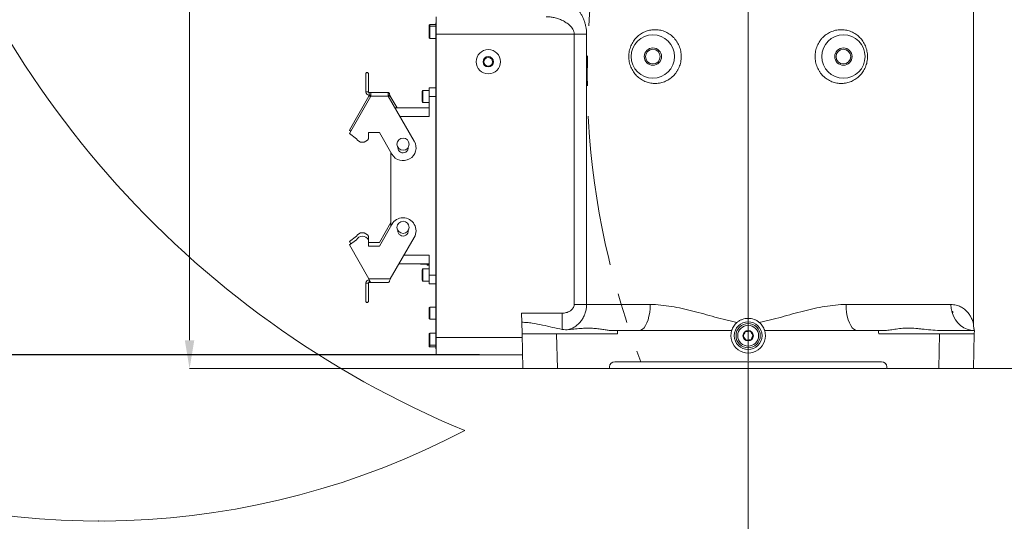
# Model space of a CAD drawing. Header units: millimetres. Extents: x 739 to 2419, y 424 to 1092.
# Tile 22 of 59: x 1786 to 1869, y 827 to 870. Entities that reach past the tile are written whole.
import ezdxf

# ---------------------------------------------------------------- set-up
doc = ezdxf.new("R2010")
doc.units = ezdxf.units.MM
doc.header["$PDSIZE"] = -1
doc.linetypes.add('CENTER2', pattern=[28.575, 19.05, -3.175, 3.175, -3.175])
doc.linetypes.add('CENTERX2', pattern=[20.32, 12.7, -2.54, 2.54, -2.54])
doc.layers.add('5', color=7, linetype='Continuous', lineweight=35)
doc.styles.add('SLDTEXTSTYLE0', font='TXT', dxfattribs={"width": 0.7})
doc.styles.get("Standard").update_dxf_attribs({"font": 'times.ttf'})
doc.dimstyles.new('ISO-25', dxfattribs={"dimtxt": 3.5, "dimasz": 2.5, "dimexe": 1.25, "dimexo": 0.625, "dimtad": 1, "dimdec": 0, "dimlfac": 6.8399, "dimtxsty": 'Standard', "dimcen": 2.5, "dimadec": 0, "dimazin": 0, "dimtfac": 1, "dimtmove": 0, "dimatfit": 3, "dimfxl": 1, "dimarcsym": 0})
doc.dimstyles.new('SLDDIMSTYLE3', dxfattribs={"dimtxt": 3.5, "dimasz": 2.4, "dimexe": 0, "dimexo": 0.0625, "dimgap": 0.875, "dimtad": 2, "dimlfac": 2, "dimrnd": 1e-09, "dimzin": 12, "dimdsep": 46, "dimtxsty": 'SLDTEXTSTYLE0', "dimsah": 1, "dimcen": 0.09, "dimadec": 0, "dimazin": 3, "dimtfac": 1, "dimtdec": 3, "dimtofl": 0, "dimtmove": 0, "dimatfit": 3, "dimfxl": 1, "dimfrac": 2, "dimtolj": 1, "dimtzin": 12, "dimlwd": 5, "dimlwe": 5, "dimarcsym": 0})

# ---------------------------------------------------------------- blocks, each defined once
blk = doc.blocks.new('*D99')
at = {"layer": '5', "color": 0, "lineweight": 5}
for p, q in [((1985.334, 910.443), (1985.334, 774.539)), ((1847.273, 840.828), (1847.273, 774.539)), ((1982.934, 774.539), (1849.673, 774.539))]:
    blk.add_line(p, q, dxfattribs=at)
at = {"layer": '5', "color": 0}
for points in [[(1849.673, 774.939), (1849.673, 774.139), (1847.273, 774.539)], [(1982.934, 774.139), (1982.934, 774.939), (1985.334, 774.539)]]:
    blk.add_solid(points, dxfattribs=at)
at = {"layer": 'Defpoints', "color": 0}
for p in [(1985.334, 910.506), (1847.273, 840.891), (1847.273, 774.539)]:
    blk.add_point(p, dxfattribs=at)
at = {"layer": '5', "color": 0, "lineweight": 5, "insert": (1913.875, 780.005), "char_height": 4.5, "attachment_point": 2}
blk.add_mtext('\\A1;944.01', dxfattribs=at)
blk = doc.blocks.new('*D100')
at = {"layer": '5', "color": 0, "lineweight": 5}
for p, q in [((1854.648, 1041.255), (2005.843, 1041.255)), ((2005.843, 1038.855), (2005.843, 842.706)), ((1863.424, 840.306), (2005.843, 840.306))]:
    blk.add_line(p, q, dxfattribs=at)
at = {"layer": '5', "color": 0}
for points in [[(2006.243, 1038.855), (2005.443, 1038.855), (2005.843, 1041.255)], [(2005.443, 842.706), (2006.243, 842.706), (2005.843, 840.306)]]:
    blk.add_solid(points, dxfattribs=at)
at = {"layer": 'Defpoints', "color": 0}
for p in [(1854.585, 1041.255), (1863.361, 840.306), (2005.843, 840.306)]:
    blk.add_point(p, dxfattribs=at)
at = {"layer": '5', "color": 0, "lineweight": 5, "insert": (2000.377, 940.78), "char_height": 4.5, "attachment_point": 2, "rotation": 90}
blk.add_mtext('\\A1;1374', dxfattribs=at)
blk = doc.blocks.new('*D101')
at = {"layer": '5', "color": 0, "lineweight": 5}
for p, q in [((1723.836, 910.443), (1723.836, 774.652)), ((1847.273, 840.828), (1847.273, 774.652)), ((1726.236, 774.652), (1844.873, 774.652))]:
    blk.add_line(p, q, dxfattribs=at)
at = {"layer": '5', "color": 0}
for points in [[(1726.236, 775.052), (1726.236, 774.252), (1723.836, 774.652)], [(1844.873, 774.252), (1844.873, 775.052), (1847.273, 774.652)]]:
    blk.add_solid(points, dxfattribs=at)
at = {"layer": 'Defpoints', "color": 0}
for p in [(1723.836, 910.506), (1847.273, 840.891), (1847.273, 774.652)]:
    blk.add_point(p, dxfattribs=at)
at = {"layer": '5', "color": 0, "lineweight": 5, "insert": (1787.563, 780.118), "char_height": 4.5, "attachment_point": 2}
blk.add_mtext('\\A1;844.01', dxfattribs=at)
blk = doc.blocks.new('*D102')
at = {"layer": '5', "color": 0, "lineweight": 5}
for p, q in [((1854.585, 910.443), (1854.585, 899.06)), ((1847.273, 840.953), (1847.273, 899.06)), ((1852.185, 899.06), (1849.673, 899.06)), ((1854.585, 899.06), (1876.413, 899.06))]:
    blk.add_line(p, q, dxfattribs=at)
at = {"layer": '5', "color": 0}
for points in [[(1849.673, 899.46), (1849.673, 898.66), (1847.273, 899.06)], [(1852.185, 898.66), (1852.185, 899.46), (1854.585, 899.06)]]:
    blk.add_solid(points, dxfattribs=at)
at = {"layer": 'Defpoints', "color": 0}
for p in [(1854.585, 910.506), (1847.273, 899.06), (1847.273, 840.891)]:
    blk.add_point(p, dxfattribs=at)
at = {"layer": '5', "color": 0, "lineweight": 5, "insert": (1872.494, 902.224), "char_height": 4.5, "attachment_point": 5}
blk.add_mtext('\\A1;50', dxfattribs=at)
blk = doc.blocks.new('*D103')
at = {"layer": '5', "color": 0, "lineweight": 5}
for p, q in [((1854.523, 910.506), (1800.118, 910.506)), ((1800.118, 908.106), (1800.118, 842.706)), ((1858.91, 840.306), (1800.118, 840.306))]:
    blk.add_line(p, q, dxfattribs=at)
at = {"layer": '5', "color": 0}
for points in [[(1800.518, 908.106), (1799.718, 908.106), (1800.118, 910.506)], [(1799.718, 842.706), (1800.518, 842.706), (1800.118, 840.306)]]:
    blk.add_solid(points, dxfattribs=at)
at = {"layer": 'Defpoints', "color": 0}
for p in [(1854.585, 910.506), (1800.118, 840.306), (1858.973, 840.306)]:
    blk.add_point(p, dxfattribs=at)
at = {"layer": '5', "color": 0, "lineweight": 5, "insert": (1796.954, 875.406), "char_height": 4.5, "attachment_point": 5, "rotation": 90}
blk.add_mtext('\\A1;480', dxfattribs=at)
blk = doc.blocks.new('*D108')
at = {"color": 0, "lineweight": 5}
for p, q in [((1866.348, 840.306), (2005.98, 840.306)), ((2005.98, 837.906), (2005.98, 827.406)), ((2005.98, 801.159), (2005.98, 811.659)), ((1904.672, 798.759), (2005.98, 798.759))]:
    blk.add_line(p, q, dxfattribs=at)
at = {"color": 0}
for points in [[(2006.38, 837.906), (2005.58, 837.906), (2005.98, 840.306)], [(2005.58, 801.159), (2006.38, 801.159), (2005.98, 798.759)]]:
    blk.add_solid(points, dxfattribs=at)
at = {"layer": 'Defpoints', "color": 0}
for p in [(1866.285, 840.306), (2005.98, 840.306), (1904.609, 798.759)]:
    blk.add_point(p, dxfattribs=at)
at = {"color": 0, "lineweight": 5, "insert": (2005.98, 819.532), "char_height": 4.5, "attachment_point": 5, "rotation": 90}
blk.add_mtext('\\A1;285.1', dxfattribs=at)
blk = doc.blocks.new('*D110')
at = {"color": 0, "lineweight": -2}
for p, q in [((1863.344, 998.402), (1704.846, 998.402)), ((1705.846, 996.002), (1705.846, 923.243)), ((1705.846, 843.876), (1705.846, 916.635)), ((1824.589, 841.476), (1704.846, 841.476))]:
    blk.add_line(p, q, dxfattribs=at)
at = {"color": 0}
for points in [[(1706.246, 996.002), (1705.446, 996.002), (1705.846, 998.402)], [(1705.446, 843.876), (1706.246, 843.876), (1705.846, 841.476)]]:
    blk.add_solid(points, dxfattribs=at)
at = {"layer": 'Defpoints', "color": 0}
for p in [(1863.344, 998.402), (1705.846, 841.476), (1824.589, 841.476)]:
    blk.add_point(p, dxfattribs=at)
at = {"color": 0, "lineweight": 5, "insert": (1705.846, 919.939), "char_height": 3.5, "attachment_point": 5}
blk.add_mtext('1081', dxfattribs=at)
blk = doc.blocks.new('*D114')
at = {"color": 0, "lineweight": -2}
for start, end in [(32.44414, 83.59644), (321.40356, 13.23172)]:
    blk.add_arc((1854.306, 910.506), 21.485, start, end, dxfattribs=at)
at = {"color": 0, "linetype": 'CENTER2'}
for points in [[(1856.725, 932.256), (1856.68, 931.458), (1854.306, 931.991)], [(1870.8, 897.369), (1871.396, 896.836), (1869.499, 895.314)]]:
    blk.add_solid(points, dxfattribs=at)
at = {"layer": 'Defpoints', "color": 0, "linetype": 'CENTER2'}
for p in [(1854.306, 964.506), (1855.222, 931.972), (1854.306, 910.506), (1854.306, 910.506), (1960.372, 804.44)]:
    blk.add_point(p, dxfattribs=at)
at = {"color": 0, "linetype": 'CENTER2', "lineweight": 5, "insert": (1874.156, 918.728), "char_height": 3.5, "attachment_point": 5}
blk.add_mtext('135%%d', dxfattribs=at)

msp = doc.modelspace()

# ---------------------------------------------------------------- linework, layer by layer
at = {"color": 7, "linetype": 'Continuous', "lineweight": 5}
for p, q in [((1866.285278, 844.136862), (1866.285278, 873.72411)), ((1820.918528, 869.48286), (1820.947778, 869.48286)), ((1820.918528, 868.385985), (1820.918528, 869.48286)), ((1820.947778, 868.532235), (1820.947778, 869.994735)), ((1820.918528, 869.33661), (1820.406653, 869.33661)), ((1820.918528, 869.19036), (1820.406653, 869.19036)), ((1820.406653, 868.16661), (1820.918528, 868.16661)), ((1820.918528, 843.084735), (1820.918528, 868.385985)), ((1832.579379, 868.532235), (1820.947778, 868.532235)), ((1820.947778, 842.938485), (1820.947778, 868.532235)), ((1833.628892, 868.532235), (1832.579379, 868.532235)), ((1832.579379, 845.717235), (1832.579379, 868.532235)), ((1833.628892, 868.532235), (1833.628892, 845.717235)), ((1815.065155, 865.278028), (1814.99203, 865.204903)), ((1814.99203, 863.666609), (1814.99203, 865.204903)), ((1815.13828, 865.278028), (1815.065155, 865.278028)), ((1815.211405, 865.204903), (1815.13828, 865.278028)), ((1815.211405, 863.666609), (1815.211405, 865.204903)), ((1815.211405, 863.666609), (1814.99203, 863.666609)), ((1820.333528, 863.77911), (1819.821653, 863.77911)), ((1820.333528, 863.998485), (1820.918528, 863.998485)), ((1820.333528, 863.267235), (1820.333528, 863.998485)), ((1815.264574, 863.300984), (1813.605324, 860.427078)), ((1813.605324, 860.129239), (1815.433449, 863.295645)), ((1815.264574, 863.300984), (1815.290328, 863.370533)), ((1815.28453, 863.593484), (1815.28453, 863.374109)), ((1815.433449, 863.593484), (1815.28453, 863.593484)), ((1815.433449, 863.374109), (1815.28453, 863.374109)), ((1815.433449, 863.593484), (1815.433449, 863.300984)), ((1816.895949, 863.593484), (1815.433449, 863.593484)), ((1815.433449, 863.295645), (1815.433449, 863.300984)), ((1816.895949, 863.300984), (1815.433449, 863.300984)), ((1816.895949, 863.300984), (1816.895949, 863.593484)), ((1816.899032, 863.593484), (1816.895949, 863.593484)), ((1816.899032, 863.374109), (1816.895949, 863.374109)), ((1816.895949, 863.300984), (1816.895949, 863.295645)), ((1816.895949, 863.295645), (1819.089699, 859.495958)), ((1817.633153, 862.31661), (1817.064824, 863.300984)), ((1820.333528, 861.58536), (1820.333528, 863.267235)), ((1820.918528, 863.267235), (1820.333528, 863.267235)), ((1817.461196, 862.31661), (1820.333528, 862.31661)), ((1819.821653, 862.75536), (1820.333528, 862.75536)), ((1813.605324, 860.427078), (1813.727095, 860.340152)), ((1814.200487, 859.704377), (1813.605324, 860.129239)), ((1816.164699, 860.229338), (1815.224237, 860.229338)), ((1815.224237, 860.229338), (1815.224237, 859.704377)), ((1817.189856, 858.399083), (1816.164699, 860.229338)), ((1817.701028, 858.947521), (1817.702213, 858.979742)), ((1817.116028, 852.34415), (1817.116028, 858.530892)), ((1817.116028, 852.641988), (1816.164699, 850.943543)), ((1816.164699, 850.645704), (1817.189856, 852.475958)), ((1814.200487, 851.468503), (1813.605324, 851.043641)), ((1813.605324, 850.745802), (1814.200487, 851.170664)), ((1815.224237, 851.170664), (1815.224237, 851.468503)), ((1815.224237, 851.170664), (1815.224237, 850.645704)), ((1819.089699, 851.379083), (1817.064824, 847.871897)), ((1813.605324, 851.043641), (1813.727095, 850.832729)), ((1815.264574, 847.871897), (1813.605324, 850.745802)), ((1816.164699, 850.943543), (1815.224237, 850.943543)), ((1815.224237, 850.645704), (1816.164699, 850.645704)), ((1820.333528, 848.203485), (1820.333528, 849.88536)), ((1820.333528, 849.15411), (1817.80511, 849.15411)), ((1819.602278, 849.117547), (1819.602278, 849.15411)), ((1819.602278, 849.117547), (1820.333528, 849.117547)), ((1820.333528, 848.71536), (1819.821653, 848.71536)), ((1820.187278, 849.044422), (1820.187278, 849.117547)), ((1820.187278, 849.044422), (1820.238808, 849.044422)), ((1820.238808, 849.044422), (1820.232745, 849.117547)), ((1820.333528, 849.044422), (1820.238808, 849.044422)), ((1817.064824, 847.871897), (1815.264574, 847.871897)), ((1820.333528, 848.203485), (1820.918528, 848.203485)), ((1820.333528, 847.472235), (1820.333528, 848.203485)), ((1814.99203, 847.506272), (1815.211405, 847.506272)), ((1814.99203, 845.967978), (1814.99203, 847.506272)), ((1815.211405, 845.967978), (1815.211405, 847.506272)), ((1815.28453, 847.798772), (1815.28453, 847.579397)), ((1815.28453, 847.579397), (1815.430367, 847.579397)), ((1816.899032, 847.579397), (1815.430367, 847.579397)), ((1819.821653, 847.69161), (1820.333528, 847.69161)), ((1820.918528, 847.472235), (1820.333528, 847.472235)), ((1814.99203, 845.967978), (1815.065155, 845.894853)), ((1815.13828, 845.894853), (1815.065155, 845.894853)), ((1815.13828, 845.894853), (1815.211405, 845.967978)), ((1820.333528, 844.847837), (1820.333528, 845.424735)), ((1820.918528, 845.49786), (1820.406653, 845.49786)), ((1833.628892, 845.717235), (1832.579379, 845.717235)), ((1820.333528, 844.547235), (1820.333528, 844.847837)), ((1828.137728, 844.985985), (1831.576406, 844.985985)), ((1828.157903, 844.215533), (1828.137728, 844.985985)), ((1831.576406, 843.620956), (1831.576406, 844.985985)), ((1820.406653, 844.47411), (1820.918528, 844.47411)), ((1828.183684, 843.230985), (1828.157903, 844.215533)), ((1820.918528, 843.30411), (1820.406653, 843.30411)), ((1820.918528, 841.98786), (1820.918528, 843.084735)), ((1820.947778, 842.938485), (1828.191343, 842.938485)), ((1820.947778, 841.475985), (1820.947778, 842.938485)), ((1828.260278, 840.305985), (1828.183684, 843.230985)), ((1831.107682, 843.230985), (1828.183684, 843.230985)), ((1831.107682, 843.230985), (1831.184275, 840.305985)), ((1831.107682, 843.230985), (1836.25428, 843.230985)), ((1835.771552, 843.523485), (1836.256491, 843.523485)), ((1836.256491, 843.523485), (1838.052264, 843.523485)), ((1838.052264, 843.523485), (1845.877642, 843.523485)), ((1848.667914, 843.523485), (1856.493291, 843.523485)), ((1856.493291, 843.523485), (1858.289064, 843.523485)), ((1858.774003, 843.523485), (1858.289064, 843.523485)), ((1858.291276, 843.230985), (1863.437874, 843.230985)), ((1863.36128, 840.305985), (1863.437874, 843.230985)), ((1866.361872, 843.230985), (1863.437874, 843.230985)), ((1866.369531, 843.523485), (1863.654382, 843.523485)), ((1866.361872, 843.230985), (1866.285278, 840.305985)), ((1866.361872, 843.230985), (1866.369531, 843.523485)), ((1820.406653, 842.28036), (1820.918528, 842.28036)), ((1820.406653, 842.13411), (1820.918528, 842.13411)), ((1820.947778, 841.98786), (1820.918528, 841.98786)), ((1828.22964, 841.475985), (1820.947778, 841.475985)), ((1835.572778, 840.305985), (1835.572778, 840.452235)), ((1836.011528, 840.890985), (1858.534028, 840.890985)), ((1858.972778, 840.452235), (1858.972778, 840.305985)), ((1831.184275, 840.305985), (1828.260278, 840.305985)), ((1831.184275, 840.305985), (1835.572778, 840.305985)), ((1858.972778, 840.305985), (1863.36128, 840.305985)), ((1866.285278, 840.305985), (1863.36128, 840.305985))]:
    msp.add_line(p, q, dxfattribs=at)
at = {"color": 8, "linetype": 'Continuous', "lineweight": 5}
for p, q in [((1820.406653, 869.33661), (1820.406653, 869.19036)), ((1820.406653, 869.19036), (1820.406653, 868.167265)), ((1820.406653, 868.167265), (1820.406653, 868.16661)), ((1820.947778, 868.385985), (1820.918528, 868.385985)), ((1819.821653, 863.77911), (1819.821653, 862.756015)), ((1815.433449, 863.300984), (1815.264574, 863.300984)), ((1817.064824, 863.300984), (1816.895949, 863.300984)), ((1819.821653, 862.756015), (1819.821653, 862.75536)), ((1820.333528, 861.58536), (1817.883383, 861.58536)), ((1818.227298, 849.88536), (1820.333528, 849.88536)), ((1819.821653, 848.71536), (1819.821653, 847.692265)), ((1819.821653, 847.692265), (1819.821653, 847.69161)), ((1820.406653, 845.49786), (1820.406653, 844.824812)), ((1820.406653, 844.824812), (1820.406653, 844.47411)), ((1864.521998, 845.121119), (1864.522059, 845.124577)), ((1864.522213, 845.124577), (1864.522153, 845.121124)), ((1820.406653, 843.30411), (1820.406653, 842.281015)), ((1820.918528, 843.084735), (1820.947778, 843.084735)), ((1820.406653, 842.281015), (1820.406653, 842.28036)), ((1820.406653, 842.28036), (1820.406653, 842.13411))]:
    msp.add_line(p, q, dxfattribs=at)
at = {"color": 7, "linetype": 'Continuous', "lineweight": 5, "flags": 128}
for points in [[(1838.052264, 843.523485), (1838.201473, 843.550493), (1838.347007, 843.630854), (1838.485284, 843.762589), (1838.612898, 843.942454), (1838.726708, 844.166019), (1838.82391, 844.427781), (1838.902113, 844.721293), (1838.959389, 845.039329), (1838.994328, 845.374057), (1839.006071, 845.717235)], [(1856.493291, 843.523485), (1856.344083, 843.550493), (1856.198549, 843.630854), (1856.060272, 843.762589), (1855.932657, 843.942454), (1855.818848, 844.166019), (1855.721645, 844.427781), (1855.643443, 844.721293), (1855.586167, 845.039329), (1855.551227, 845.374057), (1855.539484, 845.717235)], [(1866.369531, 843.523485), (1866.060487, 843.550493), (1865.759053, 843.630854), (1865.472651, 843.762589), (1865.208333, 843.942454), (1864.972607, 844.166019), (1864.771279, 844.427781), (1864.609304, 844.721293), (1864.490673, 845.039329), (1864.418305, 845.374057), (1864.393983, 845.717235)]]:
    msp.add_lwpolyline(points, dxfattribs=at)
at = {"color": 7, "linetype": 'Continuous', "lineweight": 5}
for centre, radius in [((1839.229028, 866.630985), 1.828125), ((1855.316528, 866.630985), 1.828125), ((1825.335278, 866.192235), 1.02375), ((1839.229028, 866.630985), 0.73125), ((1839.229028, 866.630985), 0.621563), ((1855.316528, 866.630985), 0.73125), ((1855.316528, 866.630985), 0.621563), ((1825.335278, 866.192235), 0.43875), ((1825.335278, 866.192235), 0.365625), ((1818.139778, 859.24536), 0.511875), ((1818.139778, 852.22536), 0.511875), ((1847.272778, 843.084735), 1.17), ((1847.272778, 843.084735), 1.02375), ((1847.272778, 843.084735), 0.8775), ((1847.272778, 843.084735), 0.43875)]:
    msp.add_circle(centre, radius, dxfattribs=at)
at = {"lineweight": 5}
for centre, radius, start, end in [((1854.585278, 910.505985), 130.74895, 315, 195), ((1854.585278, 910.505985), 81.629474, 142.5, 247.5), ((1792.427951, 893.850979), 66.39895, 195, 297.75269549)]:
    msp.add_arc(centre, radius, start, end, dxfattribs=at)
at = {"color": 7, "linetype": 'Continuous', "lineweight": 5}
for centre, radius, start, end in [((1820.406653, 869.263485), 0.073125, 90, 180), ((1820.406653, 869.117235), 0.073125, 90, 180), ((1820.406653, 868.385985), 0.073125, 180, 270), ((1820.406653, 868.239735), 0.073125, 180, 270), ((1819.821653, 863.705985), 0.073125, 90, 180), ((1819.821653, 862.828485), 0.073125, 180, 270), ((1814.712362, 859.987589), 0.585, 208.95502437, 331.04497563), ((1818.139778, 858.947521), 1.096875, 210, 30), ((1818.139778, 858.947521), 0.43875, 180, 4.21152549), ((1818.139778, 851.927521), 1.096875, 330, 150), ((1814.712362, 851.185291), 0.585, 28.95502437, 151.04497563), ((1814.712362, 850.887453), 0.585, 28.95502437, 151.04497563), ((1818.139778, 851.927521), 0.43875, 175.78847412, 4.21152588), ((1819.821653, 848.642235), 0.073125, 90, 180), ((1819.821653, 847.764735), 0.073125, 180, 270), ((1820.406653, 845.424735), 0.073125, 90, 180), ((1820.406653, 844.547235), 0.073125, 180, 270), ((1864.125055, 845.132235), 0.43875, 334.4866753, 358.98944554), ((1820.406653, 843.230985), 0.073125, 90, 180), ((1820.406653, 843.084735), 0.073125, 90, 180), ((1847.272778, 843.084735), 1.4625, 162.54239688, 17.45760312), ((1820.406653, 842.353485), 0.073125, 180, 270), ((1820.406653, 842.207235), 0.073125, 180, 270), ((1836.011528, 840.452235), 0.43875, 90, 180), ((1858.534028, 840.452235), 0.43875, 0, 90)]:
    msp.add_arc(centre, radius, start, end, dxfattribs=at)
for centre, start_param, end_param in [((1828.176025, 932.459511), 4.430835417, 4.431783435), ((1866.369531, 932.459511), 1.851401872, 1.85234989)]:
    msp.add_ellipse(centre, major_axis=(0, 321.141075), ratio=0.026185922, start_param=start_param, end_param=end_param, dxfattribs=at)
for points, knots in [([(1831.43909, 871.457235), (1831.555822, 871.457235), (1831.674072, 871.439071), (1831.853598, 871.386716), (1831.913797, 871.365047), (1832.034864, 871.313258), (1832.095454, 871.283226), (1832.275228, 871.182092), (1832.393275, 871.099726), (1832.566859, 870.95361), (1832.624131, 870.901114), (1832.737257, 870.788134), (1832.793288, 870.727402), (1832.95571, 870.535921), (1833.057432, 870.395239), (1833.197621, 870.162368), (1833.242307, 870.080989), (1833.326595, 869.910352), (1833.365577, 869.82235), (1833.436657, 869.640696), (1833.468757, 869.547046), (1833.52525, 869.35359), (1833.549675, 869.25332), (1833.608337, 868.950575), (1833.628892, 868.743997), (1833.628892, 868.532235)], [0, 0, 0, 0, 0.125, 0.125, 0.1875, 0.1875, 0.25, 0.25, 0.375, 0.375, 0.4375, 0.4375, 0.5, 0.5, 0.625, 0.625, 0.6875, 0.6875, 0.75, 0.75, 0.8125, 0.8125, 0.875, 0.875, 1, 1, 1, 1]), ([(1832.579379, 868.532235), (1832.579379, 868.603896), (1832.569217, 868.673486), (1832.540825, 868.775185), (1832.529136, 868.808599), (1832.502358, 868.873081), (1832.487166, 868.904454), (1832.437347, 868.995484), (1832.399176, 869.051098), (1832.316068, 869.155288), (1832.271091, 869.203822), (1832.175977, 869.295401), (1832.126265, 869.337992), (1832.02468, 869.417393), (1831.972616, 869.454364), (1831.866513, 869.523859), (1831.812471, 869.556375), (1831.702764, 869.617558), (1831.646959, 869.646285), (1831.478676, 869.726676), (1831.365365, 869.772677), (1831.137335, 869.851856), (1831.022606, 869.885003), (1830.792104, 869.938895), (1830.676647, 869.959516), (1830.447795, 869.987391), (1830.334069, 869.994735), (1830.221099, 869.994735)], [0, 0, 0, 0, 0.0625, 0.0625, 0.09375, 0.09375, 0.125, 0.125, 0.1875, 0.1875, 0.25, 0.25, 0.3125, 0.3125, 0.375, 0.375, 0.4375, 0.4375, 0.5, 0.5, 0.625, 0.625, 0.75, 0.75, 0.875, 0.875, 1, 1, 1, 1]), ([(1820.333528, 869.262853), (1820.333528, 869.260597), (1820.333528, 869.2563), (1820.333528, 869.196349), (1820.333528, 869.167862)], [0, 0, 0, 0, 0.524835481, 1, 1, 1, 1]), ([(1820.333528, 869.116673), (1820.333528, 869.113579), (1820.333528, 869.108802), (1820.333528, 869.059423), (1820.333528, 869.006334), (1820.333528, 868.939492), (1820.333528, 868.840053), (1820.333528, 868.701222), (1820.333528, 868.559676), (1820.333528, 868.454881), (1820.333528, 868.382279), (1820.333528, 868.322113), (1820.333528, 868.262374), (1820.333528, 868.248974), (1820.333528, 868.240297)], [0, 0, 0, 0, 0.119721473, 0.184832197, 0.249999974, 0.315110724, 0.380278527, 0.5, 0.619721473, 0.684832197, 0.749999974, 0.815110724, 0.880278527, 1, 1, 1, 1]), ([(1841.626221, 866.630985), (1841.626221, 866.553084), (1841.622307, 866.47558), (1841.606763, 866.321356), (1841.595076, 866.244369), (1841.548641, 866.016467), (1841.503128, 865.870383), (1841.413935, 865.659725), (1841.38069, 865.590928), (1841.306998, 865.456266), (1841.266856, 865.391029), (1841.138558, 865.204016), (1841.041985, 865.089718), (1840.881039, 864.933658), (1840.824311, 864.88394), (1840.707547, 864.791561), (1840.647549, 864.748851), (1840.463003, 864.630678), (1840.333942, 864.565095), (1840.131666, 864.486279), (1840.062504, 864.463248), (1839.924391, 864.424713), (1839.855109, 864.409052), (1839.646655, 864.372414), (1839.506885, 864.361698), (1839.296123, 864.365989), (1839.225488, 864.370891), (1839.086644, 864.387308), (1839.018104, 864.39881), (1838.81503, 864.442906), (1838.683028, 864.485005), (1838.490062, 864.5677), (1838.426712, 864.598532), (1838.303982, 864.665697), (1838.244309, 864.702148), (1838.128309, 864.780809), (1838.071981, 864.823018), (1837.962723, 864.913395), (1837.909565, 864.961799), (1837.757302, 865.114611), (1837.665555, 865.226098), (1837.543027, 865.408657), (1837.504548, 865.472416), (1837.433893, 865.603776), (1837.401789, 865.671155), (1837.344064, 865.809367), (1837.318441, 865.8802), (1837.273921, 866.025482), (1837.254943, 866.100419), (1837.209647, 866.326498), (1837.194546, 866.47906), (1837.194796, 866.71071), (1837.198792, 866.788794), (1837.214473, 866.942832), (1837.226119, 867.019029), (1837.256899, 867.169809), (1837.276168, 867.244719), (1837.321179, 867.3897), (1837.346956, 867.460126), (1837.433567, 867.665609), (1837.503587, 867.794923), (1837.626733, 867.977836), (1837.670716, 868.036701), (1837.762484, 868.148033), (1837.810513, 868.200873), (1837.960799, 868.351359), (1838.069202, 868.441047), (1838.244336, 868.559856), (1838.304689, 868.596683), (1838.42717, 868.663664), (1838.489586, 868.694019), (1838.680343, 868.775904), (1838.81216, 868.818339), (1839.017306, 868.863036), (1839.086457, 868.874625), (1839.224838, 868.891015), (1839.294291, 868.895866), (1839.433725, 868.898857), (1839.503706, 868.896998), (1839.644201, 868.886363), (1839.715043, 868.877525), (1839.92586, 868.840503), (1840.063303, 868.802203), (1840.26455, 868.723973), (1840.330807, 868.694412), (1840.461543, 868.627974), (1840.525459, 868.591354), (1840.710766, 868.472526), (1840.82665, 868.381004), (1840.988181, 868.224445), (1841.039958, 868.168945), (1841.136985, 868.053835), (1841.182547, 867.993942), (1841.267762, 867.869508), (1841.307415, 867.804968), (1841.380627, 867.671131), (1841.414294, 867.601499), (1841.503813, 867.389762), (1841.549029, 867.243787), (1841.595053, 867.017617), (1841.606755, 866.940692), (1841.622318, 866.786269), (1841.626221, 866.708886), (1841.626221, 866.630985)], [0, 0, 0, 0, 0.015625, 0.015625, 0.03125, 0.03125, 0.0625, 0.0625, 0.078125, 0.078125, 0.09375, 0.09375, 0.125, 0.125, 0.140625, 0.140625, 0.15625, 0.15625, 0.1875, 0.1875, 0.203125, 0.203125, 0.21875, 0.21875, 0.25, 0.25, 0.265625, 0.265625, 0.28125, 0.28125, 0.3125, 0.3125, 0.328125, 0.328125, 0.34375, 0.34375, 0.359375, 0.359375, 0.375, 0.375, 0.40625, 0.40625, 0.421875, 0.421875, 0.4375, 0.4375, 0.453125, 0.453125, 0.46875, 0.46875, 0.5, 0.5, 0.515625, 0.515625, 0.53125, 0.53125, 0.546875, 0.546875, 0.5625, 0.5625, 0.59375, 0.59375, 0.609375, 0.609375, 0.625, 0.625, 0.65625, 0.65625, 0.671875, 0.671875, 0.6875, 0.6875, 0.71875, 0.71875, 0.734375, 0.734375, 0.75, 0.75, 0.765625, 0.765625, 0.78125, 0.78125, 0.8125, 0.8125, 0.828125, 0.828125, 0.84375, 0.84375, 0.875, 0.875, 0.890625, 0.890625, 0.90625, 0.90625, 0.921875, 0.921875, 0.9375, 0.9375, 0.96875, 0.96875, 0.984375, 0.984375, 1, 1, 1, 1]), ([(1857.350844, 866.630985), (1857.350844, 866.475082), (1857.335291, 866.321749), (1857.289442, 866.09545), (1857.270296, 866.020573), (1857.225522, 865.875582), (1857.199816, 865.804995), (1857.142054, 865.667436), (1857.109998, 865.600465), (1857.039616, 865.470054), (1857.001035, 865.406258), (1856.87787, 865.223283), (1856.786254, 865.112481), (1856.635541, 864.961409), (1856.583069, 864.913597), (1856.473609, 864.82304), (1856.416492, 864.780252), (1856.241811, 864.661936), (1856.119883, 864.595395), (1855.92882, 864.513365), (1855.863762, 864.489007), (1855.730803, 864.446409), (1855.662898, 864.428211), (1855.458744, 864.38391), (1855.320785, 864.367554), (1855.041041, 864.361635), (1854.898185, 864.372448), (1854.618923, 864.421716), (1854.481469, 864.459946), (1854.278936, 864.538864), (1854.211901, 864.568902), (1854.081883, 864.635183), (1854.018558, 864.671538), (1853.895329, 864.750688), (1853.835424, 864.793483), (1853.719182, 864.8857), (1853.662552, 864.935427), (1853.501118, 865.092376), (1853.404495, 865.207175), (1853.276385, 865.394658), (1853.236341, 865.460025), (1853.162984, 865.594675), (1853.129878, 865.663495), (1853.041061, 865.87433), (1852.995715, 866.020785), (1852.934321, 866.325294), (1852.919267, 866.47829), (1852.919368, 866.708856), (1852.923212, 866.785892), (1852.938752, 866.940335), (1852.950419, 867.017138), (1852.981111, 867.168098), (1853.000162, 867.242542), (1853.045651, 867.389358), (1853.072223, 867.46204), (1853.16236, 867.674678), (1853.235341, 867.807541), (1853.363097, 867.99406), (1853.408753, 868.054086), (1853.506304, 868.169747), (1853.558064, 868.225139), (1853.718746, 868.380797), (1853.834156, 868.472031), (1854.019005, 868.590697), (1854.082713, 868.627262), (1854.213612, 868.693885), (1854.279846, 868.723473), (1854.480706, 868.801699), (1854.617469, 868.839883), (1854.826568, 868.876943), (1854.89716, 868.885921), (1855.038675, 868.896876), (1855.108936, 868.898826), (1855.31829, 868.894608), (1855.455958, 868.878457), (1855.659692, 868.834554), (1855.727399, 868.816533), (1855.860637, 868.774076), (1855.925837, 868.749776), (1856.117334, 868.667879), (1856.239561, 868.601375), (1856.414701, 868.483019), (1856.471814, 868.440316), (1856.581232, 868.349988), (1856.633792, 868.302211), (1856.734615, 868.201349), (1856.782879, 868.148264), (1856.874979, 868.036534), (1856.919005, 867.977581), (1857.042058, 867.794759), (1857.112529, 867.664788), (1857.199938, 867.456712), (1857.226063, 867.384832), (1857.270795, 867.239583), (1857.289562, 867.16591), (1857.319852, 867.016439), (1857.331375, 866.940642), (1857.346893, 866.786829), (1857.350844, 866.708936), (1857.350844, 866.630985)], [0, 0, 0, 0, 0.03125, 0.03125, 0.046875, 0.046875, 0.0625, 0.0625, 0.078125, 0.078125, 0.09375, 0.09375, 0.125, 0.125, 0.140625, 0.140625, 0.15625, 0.15625, 0.1875, 0.1875, 0.203125, 0.203125, 0.21875, 0.21875, 0.25, 0.25, 0.28125, 0.28125, 0.3125, 0.3125, 0.328125, 0.328125, 0.34375, 0.34375, 0.359375, 0.359375, 0.375, 0.375, 0.40625, 0.40625, 0.421875, 0.421875, 0.4375, 0.4375, 0.46875, 0.46875, 0.5, 0.5, 0.515625, 0.515625, 0.53125, 0.53125, 0.546875, 0.546875, 0.5625, 0.5625, 0.59375, 0.59375, 0.609375, 0.609375, 0.625, 0.625, 0.65625, 0.65625, 0.671875, 0.671875, 0.6875, 0.6875, 0.71875, 0.71875, 0.734375, 0.734375, 0.75, 0.75, 0.78125, 0.78125, 0.796875, 0.796875, 0.8125, 0.8125, 0.84375, 0.84375, 0.859375, 0.859375, 0.875, 0.875, 0.890625, 0.890625, 0.90625, 0.90625, 0.9375, 0.9375, 0.953125, 0.953125, 0.96875, 0.96875, 0.984375, 0.984375, 1, 1, 1, 1]), ([(1819.748528, 863.705423), (1819.748528, 863.702329), (1819.748528, 863.697552), (1819.748528, 863.648173), (1819.748528, 863.595084), (1819.748528, 863.528242), (1819.748528, 863.428803), (1819.748528, 863.289972), (1819.748528, 863.148426), (1819.748528, 863.043631), (1819.748528, 862.971029), (1819.748528, 862.910863), (1819.748528, 862.851124), (1819.748528, 862.837724), (1819.748528, 862.829047)], [0, 0, 0, 0, 0.119721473, 0.184832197, 0.249999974, 0.315110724, 0.380278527, 0.5, 0.619721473, 0.684832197, 0.749999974, 0.815110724, 0.880278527, 1, 1, 1, 1]), ([(1819.748528, 848.641673), (1819.748528, 848.638579), (1819.748528, 848.633802), (1819.748528, 848.584423), (1819.748528, 848.531334), (1819.748528, 848.464492), (1819.748528, 848.365053), (1819.748528, 848.226222), (1819.748528, 848.084676), (1819.748528, 847.979881), (1819.748528, 847.907279), (1819.748528, 847.847113), (1819.748528, 847.787374), (1819.748528, 847.773974), (1819.748528, 847.765297)], [0, 0, 0, 0, 0.119721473, 0.184832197, 0.249999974, 0.315110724, 0.380278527, 0.5, 0.619721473, 0.684832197, 0.749999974, 0.815110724, 0.880278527, 1, 1, 1, 1]), ([(1831.576406, 844.985985), (1831.691053, 844.985985), (1831.80369, 845.000305), (1831.969488, 845.044268), (1832.02375, 845.062678), (1832.128187, 845.106876), (1832.178656, 845.132721), (1832.251281, 845.178082), (1832.275068, 845.194392), (1832.32066, 845.228892), (1832.342539, 845.247115), (1832.384313, 845.285666), (1832.404209, 845.305992), (1832.441774, 845.349008), (1832.45954, 845.371857), (1832.507837, 845.442841), (1832.533746, 845.493576), (1832.569967, 845.603205), (1832.579379, 845.659447), (1832.579379, 845.717235)], [0, 0, 0, 0, 0.25, 0.25, 0.375, 0.375, 0.5, 0.5, 0.5625, 0.5625, 0.625, 0.625, 0.6875, 0.6875, 0.75, 0.75, 0.875, 0.875, 1, 1, 1, 1]), ([(1833.628892, 845.717235), (1833.628892, 845.594756), (1833.619453, 845.473585), (1833.591437, 845.29375), (1833.579733, 845.233951), (1833.551787, 845.115846), (1833.53562, 845.057786), (1833.480698, 844.886504), (1833.435566, 844.77616), (1833.328052, 844.563233), (1833.266916, 844.463143), (1833.164882, 844.322376), (1833.12913, 844.277004), (1833.054128, 844.189364), (1833.014713, 844.146935), (1832.892308, 844.02559), (1832.805955, 843.953204), (1832.624281, 843.824372), (1832.528958, 843.767932), (1832.379122, 843.695379), (1832.32778, 843.673138), (1832.224398, 843.633456), (1832.172291, 843.615956), (1832.119779, 843.600721)], [0, 0, 0, 0, 0.125, 0.125, 0.1875, 0.1875, 0.25, 0.25, 0.375, 0.375, 0.5, 0.5, 0.5625, 0.5625, 0.625, 0.625, 0.75, 0.75, 0.875, 0.875, 0.9375, 0.9375, 1, 1, 1, 1]), ([(1833.628892, 845.717235), (1833.695007, 845.717235), (1833.761681, 845.717235), (1835.350726, 845.717235), (1837.10404, 845.717235), (1839.006071, 845.717235)], [0.32164689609, 0.32164689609, 0.32164689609, 0.32164689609, 0.32400387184, 0.32400387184, 0.37735697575, 0.37735697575, 0.37735697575, 0.37735697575]), ([(1839.006071, 845.717235), (1839.301818, 845.717235), (1839.598008, 845.700145), (1840.192405, 845.641943), (1840.4906, 845.600731), (1841.389265, 845.450314), (1841.993803, 845.314512), (1842.912104, 845.08301), (1843.220304, 845.001035), (1843.836436, 844.833186), (1844.144959, 844.747091), (1844.764263, 844.576519), (1845.074997, 844.491841), (1845.544704, 844.374285), (1845.701889, 844.336735), (1846.018107, 844.267542), (1846.17714, 844.235893), (1846.337555, 844.20913)], [0, 0, 0, 0, 0.125, 0.125, 0.25, 0.25, 0.5, 0.5, 0.625, 0.625, 0.75, 0.75, 0.875, 0.875, 0.9375, 0.9375, 1, 1, 1, 1]), ([(1848.208, 844.20913), (1848.36782, 844.235794), (1848.52641, 844.267334), (1848.841937, 844.336338), (1848.998874, 844.373807), (1849.468025, 844.491174), (1849.778634, 844.575795), (1850.397909, 844.746344), (1850.706532, 844.832471), (1851.322959, 845.000421), (1851.631351, 845.082462), (1852.550109, 845.314134), (1853.154957, 845.450052), (1854.054104, 845.600609), (1854.352463, 845.641862), (1854.947196, 845.700124), (1855.243558, 845.717235), (1855.539484, 845.717235)], [0, 0, 0, 0, 0.0625, 0.0625, 0.125, 0.125, 0.25, 0.25, 0.375, 0.375, 0.5, 0.5, 0.75, 0.75, 0.875, 0.875, 1, 1, 1, 1]), ([(1855.539484, 845.717235), (1857.441516, 845.717235), (1859.194829, 845.717235), (1862.238461, 845.717235), (1863.47567, 845.717235), (1864.393983, 845.717235)], [0.0716468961, 0.0716468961, 0.0716468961, 0.0716468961, 0.125, 0.125, 0.1783531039, 0.1783531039, 0.1783531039, 0.1783531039]), ([(1846.337555, 844.20913), (1846.370246, 844.236321), (1846.404229, 844.262154), (1846.473687, 844.310356), (1846.509307, 844.332848), (1846.618802, 844.395574), (1846.695292, 844.431091), (1846.855535, 844.48904), (1846.937488, 844.510767), (1847.103272, 844.539814), (1847.187372, 844.547232), (1847.358093, 844.547237), (1847.44225, 844.539818), (1847.608045, 844.510773), (1847.689951, 844.489062), (1847.850239, 844.431103), (1847.926742, 844.39558), (1848.036247, 844.332849), (1848.071869, 844.310356), (1848.141327, 844.262154), (1848.175307, 844.236323), (1848.208, 844.20913)], [0, 0, 0, 0, 0.0625, 0.0625, 0.125, 0.125, 0.25, 0.25, 0.375, 0.375, 0.5, 0.5, 0.625, 0.625, 0.75, 0.75, 0.875, 0.875, 0.9375, 0.9375, 1, 1, 1, 1]), ([(1864.518276, 845.066496), (1864.520322, 845.085138), (1864.522441, 845.104456), (1864.522072, 845.123896), (1864.522059, 845.124577)], [0, 0, 0, 0, 0.964934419, 1, 1, 1, 1]), ([(1864.522213, 845.124577), (1864.522226, 845.123896), (1864.522594, 845.104499), (1864.520477, 845.085222), (1864.518435, 845.066622)], [0, 0, 0, 0, 0.035141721, 1, 1, 1, 1]), ([(1864.522059, 845.124577), (1864.522102, 845.124236), (1864.522765, 845.118967), (1864.522017, 845.113748), (1864.521317, 845.108868)], [0, 0, 0, 0, 0.064892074, 1, 1, 1, 1]), ([(1828.157903, 844.215533), (1828.308237, 844.216056), (1828.457301, 844.209978), (1828.753145, 844.186332), (1828.899933, 844.168813), (1829.33753, 844.103823), (1829.625628, 844.044268), (1830.197692, 843.916805), (1830.47839, 843.849606), (1831.032404, 843.724833), (1831.305686, 843.666987), (1831.576406, 843.620956)], [0, 0, 0, 0, 0.125, 0.125, 0.25, 0.25, 0.5, 0.5, 0.75, 0.75, 1, 1, 1, 1]), ([(1832.119779, 843.600721), (1832.317911, 843.620933), (1832.510971, 843.641978), (1832.88746, 843.679061), (1833.070889, 843.695078), (1833.338926, 843.711673), (1833.427084, 843.715983), (1833.601012, 843.72179), (1833.686898, 843.723285), (1833.940138, 843.723292), (1834.101544, 843.717245), (1834.410144, 843.69525), (1834.55734, 843.679335), (1834.837936, 843.642492), (1834.971339, 843.621586), (1835.224486, 843.581368), (1835.344309, 843.56204), (1835.569782, 843.53305), (1835.674611, 843.523485), (1835.771552, 843.523485)], [0, 0, 0, 0, 0.125, 0.125, 0.25, 0.25, 0.3125, 0.3125, 0.375, 0.375, 0.5, 0.5, 0.625, 0.625, 0.75, 0.75, 0.875, 0.875, 1, 1, 1, 1]), ([(1846.337555, 844.20913), (1846.227893, 844.117918), (1846.133803, 844.013055), (1845.97658, 843.776772), (1845.918169, 843.652354), (1845.877642, 843.523485)], [0, 0, 0, 0, 0.5, 0.5, 1, 1, 1, 1]), ([(1848.667914, 843.523485), (1848.627386, 843.652354), (1848.568968, 843.776784), (1848.411751, 844.013057), (1848.317662, 844.117918), (1848.208, 844.20913)], [0, 0, 0, 0, 0.5, 0.5, 1, 1, 1, 1]), ([(1863.654382, 843.523485), (1863.386383, 843.523485), (1863.12576, 843.538392), (1862.617581, 843.579795), (1862.370035, 843.606391), (1862.007883, 843.644282), (1861.888698, 843.656599), (1861.653354, 843.679053), (1861.537309, 843.689166), (1861.197385, 843.714076), (1860.980455, 843.723317), (1860.565548, 843.723258), (1860.36757, 843.713966), (1860.084867, 843.689202), (1859.993014, 843.679204), (1859.814129, 843.65688), (1859.726906, 843.644525), (1859.474308, 843.606499), (1859.317931, 843.579825), (1859.028457, 843.538366), (1858.895359, 843.523485), (1858.774003, 843.523485)], [0, 0, 0, 0, 0.125, 0.125, 0.25, 0.25, 0.3125, 0.3125, 0.375, 0.375, 0.5, 0.5, 0.625, 0.625, 0.6875, 0.6875, 0.75, 0.75, 0.875, 0.875, 1, 1, 1, 1]), ([(1866.36393, 843.548461), (1866.363921, 843.548494), (1866.362163, 843.554491), (1866.355782, 843.577755), (1866.343267, 843.627506), (1866.327774, 843.697296), (1866.309399, 843.79681), (1866.293003, 843.93351), (1866.282647, 844.051465), (1866.286503, 844.123937), (1866.287177, 844.136601)], [0, 0, 0, 0, 0.001049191, 0.190829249, 0.312616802, 0.420814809, 0.550643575, 0.724533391, 0.951864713, 1, 1, 1, 1]), ([(1820.333528, 843.230423), (1820.333528, 843.227329), (1820.333528, 843.222552), (1820.333528, 843.173173), (1820.333528, 843.120084), (1820.333528, 843.053242), (1820.333528, 842.953803), (1820.333528, 842.814972), (1820.333528, 842.673426), (1820.333528, 842.568631), (1820.333528, 842.496029), (1820.333528, 842.435863), (1820.333528, 842.376124), (1820.333528, 842.362724), (1820.333528, 842.354047)], [0, 0, 0, 0, 0.119721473, 0.184832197, 0.249999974, 0.315110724, 0.380278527, 0.5, 0.619721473, 0.684832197, 0.749999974, 0.815110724, 0.880278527, 1, 1, 1, 1]), ([(1847.022363, 843.424639), (1846.998146, 843.369261), (1846.95671, 843.274507), (1846.896475, 843.136767), (1846.866495, 843.068211), (1846.853205, 843.037821)], [0, 0, 0, 0, 0.4391256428, 0.7513741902, 1, 1, 1, 1]), ([(1846.853205, 843.037821), (1846.86329, 843.024132), (1846.900957, 842.973004), (1846.971591, 842.877128), (1847.048073, 842.773315), (1847.089044, 842.717701), (1847.10362, 842.697917)], [0, 0, 0, 0, 0.128556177, 0.48015358, 0.815069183, 1, 1, 1, 1]), ([(1847.441936, 843.471552), (1847.381869, 843.464836), (1847.279092, 843.453344), (1847.129688, 843.436639), (1847.055326, 843.428324), (1847.022363, 843.424639)], [0, 0, 0, 0, 0.439125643, 0.75137419, 1, 1, 1, 1]), ([(1847.692351, 843.131648), (1847.677775, 843.151432), (1847.636803, 843.207046), (1847.560322, 843.310859), (1847.489688, 843.406735), (1847.452021, 843.457863), (1847.441936, 843.471552)], [0, 0, 0, 0, 0.184930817, 0.51984642, 0.871443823, 1, 1, 1, 1]), ([(1847.523192, 842.744831), (1847.547409, 842.800208), (1847.588846, 842.894962), (1847.649081, 843.032702), (1847.679061, 843.101258), (1847.692351, 843.131648)], [0, 0, 0, 0, 0.4391256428, 0.7513741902, 1, 1, 1, 1]), ([(1820.333528, 842.302858), (1820.333528, 842.296445), (1820.333528, 842.253629), (1820.333528, 842.234488), (1820.333528, 842.218214)], [0, 0, 0, 0, 0.149764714, 1, 1, 1, 1]), ([(1847.10362, 842.697917), (1847.163686, 842.704633), (1847.266464, 842.716125), (1847.415868, 842.73283), (1847.490229, 842.741145), (1847.523192, 842.744831)], [0, 0, 0, 0, 0.439125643, 0.75137419, 1, 1, 1, 1])]:
    msp.add_open_spline(points, degree=3, knots=knots, dxfattribs=at)
for points in [[(1814.99203, 863.666609), (1814.996427, 863.62828), (1815.00522, 863.551624), (1815.072861, 863.454939), (1815.169545, 863.387299), (1815.246202, 863.378505), (1815.28453, 863.374109)], [(1815.211405, 863.666609), (1815.212504, 863.657027), (1815.214703, 863.637862), (1815.231613, 863.613691), (1815.255784, 863.596781), (1815.274948, 863.594583), (1815.28453, 863.593484)], [(1815.264574, 863.300984), (1815.27839, 863.310566), (1815.306023, 863.32973), (1815.347471, 863.353901), (1815.388919, 863.370811), (1815.416551, 863.373009), (1815.430367, 863.374109)], [(1816.899032, 863.593484), (1816.912848, 863.589087), (1816.94048, 863.580293), (1816.981928, 863.512653), (1817.023376, 863.415969), (1817.051008, 863.339312), (1817.064824, 863.300984)], [(1816.899032, 863.374109), (1816.912848, 863.373009), (1816.94048, 863.370811), (1816.981928, 863.353901), (1817.023376, 863.32973), (1817.051008, 863.310566), (1817.064824, 863.300984)], [(1815.264574, 847.871897), (1815.27839, 847.833569), (1815.306023, 847.756912), (1815.347471, 847.660228), (1815.388919, 847.592587), (1815.416551, 847.583794), (1815.430367, 847.579397)], [(1816.899032, 847.579397), (1816.912848, 847.583794), (1816.94048, 847.592587), (1816.981928, 847.660228), (1817.023376, 847.756912), (1817.051008, 847.833569), (1817.064824, 847.871897)], [(1815.28453, 847.798772), (1815.246202, 847.794375), (1815.169545, 847.785582), (1815.072861, 847.717941), (1815.00522, 847.621257), (1814.996427, 847.5446), (1814.99203, 847.506272)], [(1815.28453, 847.579397), (1815.274948, 847.578298), (1815.255784, 847.576099), (1815.231613, 847.559189), (1815.214703, 847.535018), (1815.212504, 847.515854), (1815.211405, 847.506272)], [(1831.576406, 843.620956), (1831.759943, 843.589749), (1831.941078, 843.582492), (1832.119779, 843.600721)]]:
    msp.add_open_spline(points, degree=3, dxfattribs=at)
at = {"color": 8, "linetype": 'Continuous', "lineweight": 5}
msp.add_open_spline([(1864.393983, 845.717235), (1864.541284, 845.706102), (1864.835995, 845.683828), (1865.211202, 845.532338), (1865.535025, 845.326125), (1865.797027, 845.075611), (1866.000023, 844.803512), (1866.132169, 844.561277), (1866.214778, 844.357036), (1866.263191, 844.208028), (1866.279594, 844.147732), (1866.285238, 844.125764), (1866.283484, 844.132656), (1866.282413, 844.136862)], degree=3, knots=[0, 0, 0, 0, 0.120508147, 0.241106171, 0.365363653, 0.489653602, 0.60742868, 0.725208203, 0.804897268, 0.884600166, 0.96403283, 0.978052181, 1, 1, 1, 1], dxfattribs=at)
msp.add_open_spline([(1864.522059, 845.124577), (1864.549951, 845.124577), (1864.56374, 845.124577), (1864.563739, 845.124577)], degree=3, dxfattribs=at)
at = {"layer": '5', "lineweight": 5}
msp.add_line((1847.272778, 840.890985), (1847.272778, 840.890985), dxfattribs=at)
at = {"layer": '5', "linetype": 'CENTERX2', "lineweight": 5}
msp.add_arc((1900.087599, 865.003663), 66.39895, 165.39602776, 201.29368227, dxfattribs=at)
at = {"layer": '5', "lineweight": 5}
msp.add_point((1792.427951, 827.45203), dxfattribs=at)

# ---------------------------------------------------------------- dimensions: what is measured, and where the dimension line sits
at = {"color": 3, "lineweight": 5}
dim = msp.add_linear_dim(base=(1705.845506, 841.475985), p1=(1863.344038, 998.402235), p2=(1824.588709, 841.475985), angle=90, text='1081', dimstyle='ISO-25', override={"dimtxt": 3.5, "dimasz": 2.4, "dimexe": 1, "dimexo": 0, "dimgap": 1.524, "dimtad": 1, "dimjust": 0, "dimtih": 1, "dimtoh": 1, "dimdec": 2, "dimlfac": 5, "dimzin": 0, "dimpost": '<>', "dimse1": 0, "dimse2": 0, "dimsd1": 0, "dimsd2": 0, "dimadec": 2, "dimtdec": 3, "dimtofl": 1, "dimtvp": 0.1, "dimtzin": 0}, dxfattribs=at)
dim.commit()
dim.dimension.update_dxf_attribs({"geometry": '*D110', "text_midpoint": (1705.845506, 919.93911)})
dim = msp.add_angular_dim_2l(base=(1855.222378, 931.971611), line1=((1854.30626, 910.505985), (1960.372277, 804.439967)), line2=((1854.30626, 910.505985), (1854.30626, 964.505985)), dimstyle='ISO-25', override={"dimasz": 2.4, "dimexe": 1, "dimexo": 0, "dimgap": 1.524, "dimtih": 1, "dimtoh": 1, "dimlfac": 2.5, "dimzin": 0, "dimpost": '<>', "dimtdec": 3, "dimtvp": 0.1, "dimtzin": 0}, dxfattribs=at)
dim.commit()
dim.dimension.update_dxf_attribs({"geometry": '*D114', "text_midpoint": (1874.155965, 918.728002)})
dim = msp.add_linear_dim(base=(2005.980076, 840.305985), p1=(1904.609441, 798.758864), p2=(1866.285278, 840.305985), angle=90, text='285.1', dimstyle='SLDDIMSTYLE3', override={"dimtxt": 4.5, "dimtxsty": 'Standard'}, dxfattribs=at)
dim.commit()
dim.dimension.update_dxf_attribs({"geometry": '*D108', "text_midpoint": (2005.980076, 819.532424), "text_rotation": 90})
at = {"layer": '5', "color": 3, "lineweight": 5}
dim = msp.add_linear_dim(base=(2005.842638, 840.305985), p1=(1854.585278, 1041.254934), p2=(1863.36128, 840.305985), angle=90, text='1374', dimstyle='SLDDIMSTYLE3', override={"dimtxt": 4.5, "dimgap": 0.875, "dimtad": 1, "dimdec": 0, "dimlfac": 2, "dimpost": '<>', "dimtxsty": 'Standard', "dimse1": 0, "dimse2": 0, "dimsd1": 0, "dimsd2": 0, "dimtofl": 0, "dimtvp": 0.1, "dimfrac": 0}, dxfattribs=at)
dim.commit()
dim.dimension.update_dxf_attribs({"geometry": '*D100', "text_midpoint": (2005.842638, 940.780459), "dimtype": 160})
for base, p1, text, picture, middle in [((1847.272778, 774.652308), (1723.836328, 910.505985), '844.01', '*D101', (1787.562749, 774.652308)), ((1847.272778, 774.539056), (1985.334227, 910.505985), '944.01', '*D99', (1913.875332, 774.539056))]:
    dim = msp.add_linear_dim(base=base, p1=p1, p2=(1847.272778, 840.890985), text=text, dimstyle='SLDDIMSTYLE3', override={"dimtxt": 4.5, "dimgap": 0.875, "dimtad": 1, "dimdec": 0, "dimlfac": 2, "dimpost": '<>', "dimtxsty": 'Standard', "dimse1": 0, "dimse2": 0, "dimsd1": 0, "dimsd2": 0, "dimtofl": 0, "dimtvp": 0.1, "dimfrac": 0}, dxfattribs=at)
    dim.commit()
    dim.dimension.update_dxf_attribs({"geometry": picture, "text_midpoint": middle, "dimtype": 160})
at = {"layer": '5', "color": 1, "lineweight": 5}
dim = msp.add_linear_dim(base=(1800.117692, 840.305985), p1=(1854.585278, 910.505985), p2=(1858.972778, 840.305985), angle=90, text='480', dimstyle='SLDDIMSTYLE3', override={"dimtxt": 4.5, "dimgap": 0.875, "dimtad": 1, "dimjust": 0, "dimdec": 0, "dimlfac": 2, "dimpost": '<>', "dimtxsty": 'Standard', "dimse1": 0, "dimse2": 0, "dimsd1": 0, "dimsd2": 0, "dimtofl": 0, "dimtvp": 0.1, "dimfrac": 0}, dxfattribs=at)
dim.commit()
dim.dimension.update_dxf_attribs({"geometry": '*D103', "text_midpoint": (1796.953759, 875.405985)})
dim = msp.add_linear_dim(base=(1847.272778, 899.060454), p1=(1854.585278, 910.505985), p2=(1847.272778, 840.890985), text='50', dimstyle='SLDDIMSTYLE3', override={"dimtxt": 4.5, "dimgap": 0.875, "dimtad": 1, "dimdec": 0, "dimlfac": 2, "dimpost": '<>', "dimtxsty": 'Standard', "dimse1": 0, "dimse2": 0, "dimsd1": 0, "dimsd2": 0, "dimtofl": 0, "dimtvp": 0.1, "dimfrac": 0}, dxfattribs=at)
dim.commit()
dim.dimension.update_dxf_attribs({"geometry": '*D102', "text_midpoint": (1872.493603, 899.060454), "dimtype": 160})

doc.saveas('drawing.dxf')
